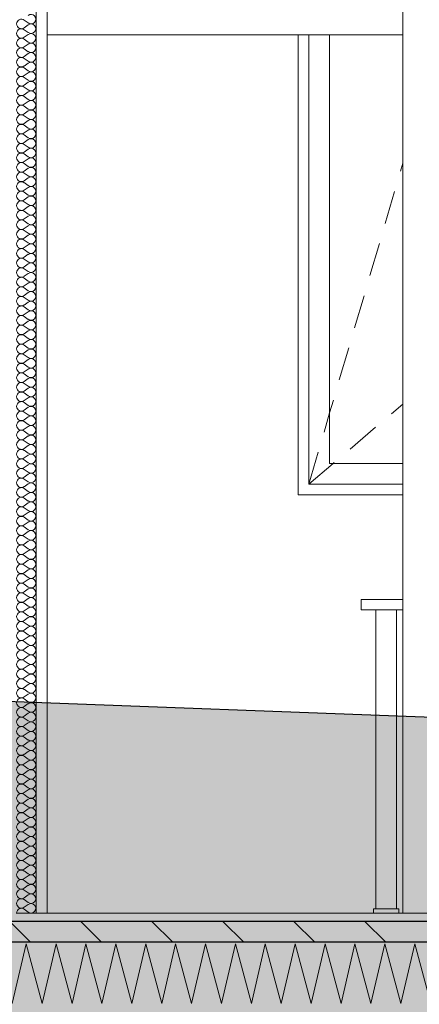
# Model space of a CAD drawing. Header units: millimetres. Extents: x -4481 to 79246, y -53000 to 18468.
# Tile 20 of 79: x 32628 to 33582, y -218 to 2136. Entities that reach past the tile are written whole.
import ezdxf

# ---------------------------------------------------------------- set-up
doc = ezdxf.new("R2010")
doc.units = ezdxf.units.MM
doc.header["$MEASUREMENT"] = 0
for name, color, linetype in [('Nouveau_2D - Cotations pour 100ème', 7, 'Continuous'), ('Nouveau__ DÉBLAIS REMBLAIS', 7, 'Continuous'), ('Nouveau__Murs int non porteurs - Cloisons', 7, 'Continuous'), ('Nouveau__Sols - Dalles', 7, 'Continuous'), ('Nouveau_Equip - Mobiliers', 7, 'Continuous'), ('Nouveau_Fenêtres Archicad', 7, 'Continuous'), ('Nouveau_Portes Archicad', 7, 'Continuous'), ('Terrain - original', 7, 'Continuous')]:
    doc.layers.add(name, color=color, linetype=linetype)
doc.styles.add('STYLE_GENERE_2', font='arial.ttf')
doc.linetypes.add('_TN', pattern='A,0,[2,PROJET COUPE BB1.Shx,S=63.492063,R=0,X=0,Y=0],-8000,0', length=8000)
doc.dimstyles.new('STYLE_GENERE__10', dxfattribs={"dimtxt": 175, "dimasz": 95, "dimexe": 0.18, "dimexo": 30247.210424, "dimgap": 0, "dimtad": 1, "dimlfac": 0.001, "dimzin": 0, "dimdsep": 46, "dimtxsty": 'STYLE_GENERE_2', "dimblk": 'ARROWHEAD_6', "dimblk1": 'ARROWHEAD_6', "dimblk2": 'ARROWHEAD_6', "dimcen": 0.09, "dimclrd": 1, "dimclre": 1, "dimclrt": 1, "dimazin": 0, "dimtfac": 1, "dimtdec": 4, "dimtmove": 0, "dimatfit": 3, "dimfxl": 0, "dimtolj": 1, "dimtzin": 0, "dimarcsym": 0})
doc.dimstyles.new('STYLE_GENERE__3', dxfattribs={"dimtxt": 150, "dimasz": 95, "dimexe": 0.18, "dimexo": 21916.318027, "dimgap": 0, "dimtad": 1, "dimlfac": 0.001, "dimzin": 0, "dimdsep": 46, "dimtxsty": 'STYLE_GENERE_2', "dimblk": 'ARROWHEAD_6', "dimblk1": 'ARROWHEAD_6', "dimblk2": 'ARROWHEAD_6', "dimcen": 0.09, "dimclrd": 7, "dimclre": 7, "dimclrt": 7, "dimazin": 0, "dimtfac": 1, "dimtdec": 4, "dimtmove": 0, "dimatfit": 3, "dimfxl": 0, "dimtolj": 1, "dimtzin": 0, "dimarcsym": 0})
doc.dimstyles.new('STYLE_GENERE__5', dxfattribs={"dimtxt": 150, "dimasz": 95, "dimexe": 0.18, "dimexo": 21959.829925, "dimgap": 0, "dimtad": 1, "dimlfac": 0.001, "dimzin": 0, "dimdsep": 46, "dimtxsty": 'STYLE_GENERE_2', "dimblk": 'ARROWHEAD_6', "dimblk1": 'ARROWHEAD_6', "dimblk2": 'ARROWHEAD_6', "dimcen": 0.09, "dimclrd": 7, "dimclre": 7, "dimclrt": 7, "dimazin": 0, "dimtfac": 1, "dimtdec": 4, "dimtmove": 0, "dimatfit": 3, "dimfxl": 0, "dimtolj": 1, "dimtzin": 0, "dimarcsym": 0})
doc.dimstyles.new('STYLE_GENERE__7', dxfattribs={"dimtxt": 150, "dimasz": 95, "dimexe": 0.18, "dimexo": 28568.917041, "dimgap": 0, "dimtad": 1, "dimlfac": 0.001, "dimzin": 0, "dimdsep": 46, "dimtxsty": 'STYLE_GENERE_2', "dimblk": 'ARROWHEAD_6', "dimblk1": 'ARROWHEAD_6', "dimblk2": 'ARROWHEAD_6', "dimcen": 0.09, "dimclrd": 7, "dimclre": 7, "dimclrt": 7, "dimazin": 0, "dimtfac": 1, "dimtdec": 4, "dimtmove": 0, "dimatfit": 3, "dimfxl": 0, "dimtolj": 1, "dimtzin": 0, "dimarcsym": 0})

# ---------------------------------------------------------------- blocks, each defined once
blk = doc.blocks.new('Élément de coupe_29')
at = {"layer": 'Nouveau_Portes Archicad', "color": 7, "linetype": 'Continuous', "lineweight": 5}
blk.add_line((32693, 2100), (33543, 2100), dxfattribs=at)
blk = doc.blocks.new('*X59')
at = {"layer": 'Nouveau__Sols - Dalles', "color": 250, "linetype": 'Continuous', "lineweight": 5}
for p, q in [((32609.7, -216.4), (32642.9, -73.6)), ((32642.9, -73.6), (32681.1, -216.4)), ((32681.1, -216.4), (32714.3, -73.6)), ((32714.3, -73.6), (32752.5, -216.4)), ((32752.5, -216.4), (32785.7, -73.6)), ((32785.7, -73.6), (32824, -216.4)), ((32824, -216.4), (32857.1, -73.6)), ((32857.1, -73.6), (32895.4, -216.4)), ((32895.4, -216.4), (32928.6, -73.6)), ((32928.6, -73.6), (32966.8, -216.4)), ((32966.8, -216.4), (33000, -73.6)), ((33000, -73.6), (33038.3, -216.4)), ((33038.3, -216.4), (33071.4, -73.6)), ((33071.4, -73.6), (33109.7, -216.4)), ((33109.7, -216.4), (33142.9, -73.6)), ((33142.9, -73.6), (33181.1, -216.4)), ((33181.1, -216.4), (33214.3, -73.6)), ((33214.3, -73.6), (33252.5, -216.4)), ((33252.5, -216.4), (33285.7, -73.6)), ((33285.7, -73.6), (33324, -216.4)), ((33324, -216.4), (33357.1, -73.6)), ((33357.1, -73.6), (33395.4, -216.4)), ((33395.4, -216.4), (33428.6, -73.6)), ((33428.6, -73.6), (33466.8, -216.4)), ((33466.8, -216.4), (33500, -73.6)), ((33500, -73.6), (33538.3, -216.4)), ((33538.3, -216.4), (33571.4, -73.6)), ((33571.4, -73.6), (33609.7, -216.4))]:
    blk.add_line(p, q, dxfattribs=at)
blk = doc.blocks.new('Élément de coupe_51')
at = {"layer": 'Nouveau__Sols - Dalles', "linetype": 'Continuous', "lineweight": 5}
h = blk.add_hatch(dxfattribs=at)
h.set_pattern_fill('__MAÇONNERIE', style=0, pattern_type=2)
h.set_pattern_definition([(135, (0, 0), (84.85281, 84.85281), [])])
h.paths.add_polyline_path([(59978, -20), (24922, -20), (24922, -70), (59978, -70)])
at = {"layer": 'Nouveau__Sols - Dalles', "color": 7, "linetype": 'Continuous', "lineweight": 5}
for p, q in [((32693, 0), (32667, 0)), ((34193, 0), (32693, 0))]:
    blk.add_line(p, q, dxfattribs=at)
at = {"layer": 'Nouveau__Sols - Dalles', "color": 7, "linetype": 'Continuous', "lineweight": 30}
for p, q in [((59978, -20), (24922, -20)), ((59978, -70), (24922, -70))]:
    blk.add_line(p, q, dxfattribs=at)
at = {"layer": 'Nouveau__Sols - Dalles', "lineweight": 0}
blk.add_blockref('*X59', (0, 0), dxfattribs=at)
blk = doc.blocks.new('Élément de coupe_57')
at = {"layer": 'Nouveau_Fenêtres Archicad', "color": 7, "linetype": 'Continuous', "lineweight": 13}
for p, q in [((33293, 1050), (33293, 2100)), ((33318, 1075), (33318, 2100)), ((33368, 2100), (33368, 1075)), ((33537.4, 1773.5), (33543, 1792.6)), ((33500.8, 1648.8), (33523.3, 1725.5)), ((33464.3, 1524), (33486.8, 1600.8)), ((33427.7, 1399.3), (33450.2, 1476)), ((33391.1, 1274.5), (33413.6, 1351.3)), ((33368, 1195.6), (33377.1, 1226.5)), ((33515.8, 1193.7), (33543, 1216.9)), ((33354.6, 1149.8), (33368, 1195.6)), ((33416.9, 1109.4), (33477.8, 1161.3)), ((33318, 1025), (33340.5, 1101.8)), ((33318, 1025), (33318, 1075)), ((33318, 1025), (33376.6, 1075)), ((33368, 1075), (33543, 1075)), ((33376.6, 1075), (33378.9, 1076.9)), ((33293, 1000), (33293, 1050)), ((33543, 1025), (33318, 1025)), ((33543, 1000), (33293, 1000))]:
    blk.add_line(p, q, dxfattribs=at)
blk = doc.blocks.new('Élément de coupe_138')
at = {"layer": 'Nouveau_Equip - Mobiliers', "color": 8, "linetype": 'Continuous', "lineweight": 13}
for p, q in [((33443, 750), (33543, 750)), ((33443, 725), (33443, 750)), ((33443, 725), (33543, 725)), ((33478, 10), (33478, 725)), ((33528, 10), (33528, 725)), ((33473, 10), (33481.8, 10)), ((33473, 0), (33473, 10)), ((33481.8, 10), (33503, 10)), ((33503, 10), (33524.2, 10)), ((33524.2, 10), (33533, 10)), ((33533, 0), (33533, 10))]:
    blk.add_line(p, q, dxfattribs=at)
blk = doc.blocks.new('Élément de coupe_214')
at = {"layer": 'Nouveau_Fenêtres Archicad', "color": 7, "linetype": 'Continuous', "lineweight": 13}
for p, q in [((33543, 2600), (33543, 2100)), ((33543, 2100), (33543, 0))]:
    blk.add_line(p, q, dxfattribs=at)
blk = doc.blocks.new('*X273')
at = {"layer": 'Nouveau__Murs int non porteurs - Cloisons', "color": 250, "linetype": 'Continuous', "lineweight": 5}
for p, q in [((32647.6, 2128), (32638.4, 2134.9)), ((32647.6, 2123.4), (32638.4, 2116.6)), ((32647.6, 2105.1), (32638.4, 2112)), ((32647.6, 2100.6), (32638.4, 2093.7)), ((32647.6, 2082.3), (32638.4, 2089.1)), ((32647.6, 2077.7), (32638.4, 2070.9)), ((32647.6, 2059.4), (32638.4, 2066.3)), ((32647.6, 2054.9), (32638.4, 2048)), ((32647.6, 2036.6), (32638.4, 2043.4)), ((32647.6, 2032), (32638.4, 2025.1)), ((32647.6, 2013.7), (32638.4, 2020.6)), ((32647.6, 2009.1), (32638.4, 2002.3)), ((32647.6, 1990.9), (32638.4, 1997.7)), ((32647.6, 1986.3), (32638.4, 1979.4)), ((32647.6, 1968), (32638.4, 1974.9)), ((32647.6, 1963.4), (32638.4, 1956.6)), ((32647.6, 1945.1), (32638.4, 1952)), ((32647.6, 1940.6), (32638.4, 1933.7)), ((32647.6, 1922.3), (32638.4, 1929.1)), ((32647.6, 1917.7), (32638.4, 1910.9)), ((32647.6, 1899.4), (32638.4, 1906.3)), ((32647.6, 1894.9), (32638.4, 1888)), ((32647.6, 1876.6), (32638.4, 1883.4)), ((32647.6, 1872), (32638.4, 1865.1)), ((32647.6, 1853.7), (32638.4, 1860.6)), ((32647.6, 1849.1), (32638.4, 1842.3)), ((32647.6, 1830.9), (32638.4, 1837.7)), ((32647.6, 1826.3), (32638.4, 1819.4)), ((32647.6, 1808), (32638.4, 1814.9)), ((32647.6, 1803.4), (32638.4, 1796.6)), ((32647.6, 1785.1), (32638.4, 1792)), ((32647.6, 1780.6), (32638.4, 1773.7)), ((32647.6, 1762.3), (32638.4, 1769.1)), ((32647.6, 1757.7), (32638.4, 1750.9)), ((32647.6, 1739.4), (32638.4, 1746.3)), ((32647.6, 1734.9), (32638.4, 1728)), ((32647.6, 1716.6), (32638.4, 1723.4)), ((32647.6, 1712), (32638.4, 1705.1)), ((32647.6, 1693.7), (32638.4, 1700.6)), ((32647.6, 1689.1), (32638.4, 1682.3)), ((32647.6, 1670.9), (32638.4, 1677.7)), ((32647.6, 1666.3), (32638.4, 1659.4)), ((32647.6, 1648), (32638.4, 1654.9)), ((32647.6, 1643.4), (32638.4, 1636.6)), ((32647.6, 1625.1), (32638.4, 1632)), ((32647.6, 1620.6), (32638.4, 1613.7)), ((32647.6, 1602.3), (32638.4, 1609.1)), ((32647.6, 1597.7), (32638.4, 1590.9)), ((32647.6, 1579.4), (32638.4, 1586.3)), ((32647.6, 1574.9), (32638.4, 1568)), ((32647.6, 1556.6), (32638.4, 1563.4)), ((32647.6, 1552), (32638.4, 1545.1)), ((32647.6, 1533.7), (32638.4, 1540.6)), ((32647.6, 1529.1), (32638.4, 1522.3)), ((32647.6, 1510.9), (32638.4, 1517.7)), ((32647.6, 1506.3), (32638.4, 1499.4)), ((32647.6, 1488), (32638.4, 1494.9)), ((32647.6, 1483.4), (32638.4, 1476.6)), ((32647.6, 1465.1), (32638.4, 1472)), ((32647.6, 1460.6), (32638.4, 1453.7)), ((32647.6, 1442.3), (32638.4, 1449.1)), ((32647.6, 1437.7), (32638.4, 1430.9)), ((32647.6, 1419.4), (32638.4, 1426.3)), ((32647.6, 1414.9), (32638.4, 1408)), ((32647.6, 1396.6), (32638.4, 1403.4)), ((32647.6, 1392), (32638.4, 1385.1)), ((32647.6, 1373.7), (32638.4, 1380.6)), ((32647.6, 1369.1), (32638.4, 1362.3)), ((32647.6, 1350.9), (32638.4, 1357.7)), ((32647.6, 1346.3), (32638.4, 1339.4)), ((32647.6, 1328), (32638.4, 1334.9)), ((32647.6, 1323.4), (32638.4, 1316.6)), ((32647.6, 1305.1), (32638.4, 1312)), ((32647.6, 1300.6), (32638.4, 1293.7)), ((32647.6, 1282.3), (32638.4, 1289.1)), ((32647.6, 1277.7), (32638.4, 1270.9)), ((32647.6, 1259.4), (32638.4, 1266.3)), ((32647.6, 1254.9), (32638.4, 1248)), ((32647.6, 1236.6), (32638.4, 1243.4)), ((32647.6, 1232), (32638.4, 1225.1)), ((32647.6, 1213.7), (32638.4, 1220.6)), ((32647.6, 1209.1), (32638.4, 1202.3)), ((32647.6, 1190.9), (32638.4, 1197.7)), ((32647.6, 1186.3), (32638.4, 1179.4)), ((32647.6, 1168), (32638.4, 1174.9)), ((32647.6, 1163.4), (32638.4, 1156.6)), ((32647.6, 1145.1), (32638.4, 1152)), ((32647.6, 1140.6), (32638.4, 1133.7)), ((32647.6, 1122.3), (32638.4, 1129.1)), ((32647.6, 1117.7), (32638.4, 1110.9)), ((32647.6, 1099.4), (32638.4, 1106.3)), ((32647.6, 1094.9), (32638.4, 1088)), ((32647.6, 1076.6), (32638.4, 1083.4)), ((32647.6, 1072), (32638.4, 1065.1)), ((32647.6, 1053.7), (32638.4, 1060.6)), ((32647.6, 1049.1), (32638.4, 1042.3)), ((32647.6, 1030.9), (32638.4, 1037.7)), ((32647.6, 1026.3), (32638.4, 1019.4)), ((32647.6, 1008), (32638.4, 1014.9)), ((32647.6, 1003.4), (32638.4, 996.6)), ((32647.6, 985.1), (32638.4, 992)), ((32647.6, 980.6), (32638.4, 973.7)), ((32647.6, 962.3), (32638.4, 969.1)), ((32647.6, 957.7), (32638.4, 950.9)), ((32647.6, 939.4), (32638.4, 946.3)), ((32647.6, 934.9), (32638.4, 928)), ((32647.6, 916.6), (32638.4, 923.4)), ((32647.6, 912), (32638.4, 905.1)), ((32647.6, 893.7), (32638.4, 900.6)), ((32647.6, 889.1), (32638.4, 882.3)), ((32647.6, 870.9), (32638.4, 877.7)), ((32647.6, 866.3), (32638.4, 859.4)), ((32647.6, 848), (32638.4, 854.9)), ((32647.6, 843.4), (32638.4, 836.6)), ((32647.6, 825.1), (32638.4, 832)), ((32647.6, 820.6), (32638.4, 813.7)), ((32647.6, 802.3), (32638.4, 809.1)), ((32647.6, 797.7), (32638.4, 790.9)), ((32647.6, 779.4), (32638.4, 786.3)), ((32647.6, 774.9), (32638.4, 768)), ((32647.6, 756.6), (32638.4, 763.4)), ((32647.6, 752), (32638.4, 745.1)), ((32647.6, 733.7), (32638.4, 740.6)), ((32647.6, 729.1), (32638.4, 722.3)), ((32647.6, 710.9), (32638.4, 717.7)), ((32647.6, 706.3), (32638.4, 699.4)), ((32647.6, 688), (32638.4, 694.9)), ((32647.6, 683.4), (32638.4, 676.6)), ((32647.6, 665.1), (32638.4, 672)), ((32647.6, 660.6), (32638.4, 653.7)), ((32647.6, 642.3), (32638.4, 649.1)), ((32647.6, 637.7), (32638.4, 630.9)), ((32647.6, 619.4), (32638.4, 626.3)), ((32647.6, 614.9), (32638.4, 608)), ((32647.6, 596.6), (32638.4, 603.4)), ((32647.6, 592), (32638.4, 585.1)), ((32647.6, 573.7), (32638.4, 580.6)), ((32647.6, 569.1), (32638.4, 562.3)), ((32647.6, 550.9), (32638.4, 557.7)), ((32647.6, 546.3), (32638.4, 539.4)), ((32647.6, 528), (32638.4, 534.9)), ((32647.6, 523.4), (32638.4, 516.6)), ((32647.6, 505.1), (32638.4, 512)), ((32647.6, 500.6), (32638.4, 493.7)), ((32647.6, 482.3), (32638.4, 489.1)), ((32647.6, 477.7), (32638.4, 470.9)), ((32647.6, 459.4), (32638.4, 466.3)), ((32647.6, 454.9), (32638.4, 448)), ((32647.6, 436.6), (32638.4, 443.4)), ((32647.6, 432), (32638.4, 425.1)), ((32647.6, 413.7), (32638.4, 420.6)), ((32647.6, 409.1), (32638.4, 402.3)), ((32647.6, 390.9), (32638.4, 397.7)), ((32647.6, 386.3), (32638.4, 379.4)), ((32647.6, 368), (32638.4, 374.9)), ((32647.6, 363.4), (32638.4, 356.6)), ((32647.6, 345.1), (32638.4, 352)), ((32647.6, 340.6), (32638.4, 333.7)), ((32647.6, 322.3), (32638.4, 329.1)), ((32647.6, 317.7), (32638.4, 310.9)), ((32647.6, 299.4), (32638.4, 306.3)), ((32647.6, 294.9), (32638.4, 288)), ((32647.6, 276.6), (32638.4, 283.4)), ((32647.6, 272), (32638.4, 265.1)), ((32647.6, 253.7), (32638.4, 260.6)), ((32647.6, 249.1), (32638.4, 242.3)), ((32647.6, 230.9), (32638.4, 237.7)), ((32647.6, 226.3), (32638.4, 219.4)), ((32647.6, 208), (32638.4, 214.9)), ((32647.6, 203.4), (32638.4, 196.6)), ((32647.6, 185.1), (32638.4, 192)), ((32647.6, 180.6), (32638.4, 173.7)), ((32647.6, 162.3), (32638.4, 169.1)), ((32647.6, 157.7), (32638.4, 150.9)), ((32647.6, 139.4), (32638.4, 146.3)), ((32647.6, 134.9), (32638.4, 128)), ((32647.6, 116.6), (32638.4, 123.4)), ((32647.6, 112), (32638.4, 105.1)), ((32647.6, 93.7), (32638.4, 100.6)), ((32647.6, 89.1), (32638.4, 82.3)), ((32647.6, 70.9), (32638.4, 77.7)), ((32647.6, 66.3), (32638.4, 59.4)), ((32647.6, 48), (32638.4, 54.9)), ((32647.6, 43.4), (32638.4, 36.6)), ((32647.6, 25.1), (32638.4, 32)), ((32647.6, 20.6), (32638.4, 13.7)), ((32647.6, 2.3), (32638.4, 9.1))]:
    blk.add_line(p, q, dxfattribs=at)
for centre, start, end in [((32654.4, 2137.1), 233.1301, 126.8699), ((32631.6, 2125.7), 53.1301, 180), ((32631.6, 2125.7), 180, 306.8699), ((32654.4, 2114.3), 233.1301, 126.8699), ((32631.6, 2102.9), 53.1301, 180), ((32631.6, 2102.9), 180, 306.8699), ((32654.4, 2091.4), 233.1301, 126.8699), ((32631.6, 2080), 53.1301, 180), ((32631.6, 2080), 180, 306.8699), ((32654.4, 2068.6), 233.1301, 126.8699), ((32631.6, 2057.1), 53.1301, 180), ((32631.6, 2057.1), 180, 306.8699), ((32654.4, 2045.7), 233.1301, 126.8699), ((32631.6, 2034.3), 53.1301, 180), ((32631.6, 2034.3), 180, 306.8699), ((32654.4, 2022.9), 233.1301, 126.8699), ((32631.6, 2011.4), 53.1301, 180), ((32631.6, 2011.4), 180, 306.8699), ((32654.4, 2000), 233.1301, 126.8699), ((32631.6, 1988.6), 53.1301, 180), ((32631.6, 1988.6), 180, 306.8699), ((32654.4, 1977.1), 233.1301, 126.8699), ((32631.6, 1965.7), 53.1301, 180), ((32631.6, 1965.7), 180, 306.8699), ((32631.6, 1942.9), 53.1301, 180), ((32654.4, 1954.3), 233.1301, 126.8699), ((32631.6, 1942.9), 180, 306.8699), ((32631.6, 1920), 53.1301, 180), ((32654.4, 1931.4), 233.1301, 126.8699), ((32631.6, 1920), 180, 306.8699), ((32631.6, 1897.1), 53.1301, 180), ((32654.4, 1908.6), 233.1301, 126.8699), ((32631.6, 1897.1), 180, 306.8699), ((32631.6, 1874.3), 53.1301, 180), ((32654.4, 1885.7), 233.1301, 126.8699), ((32631.6, 1874.3), 180, 306.8699), ((32631.6, 1851.4), 53.1301, 180), ((32654.4, 1862.9), 233.1301, 126.8699), ((32631.6, 1851.4), 180, 306.8699), ((32631.6, 1828.6), 53.1301, 180), ((32654.4, 1840), 233.1301, 126.8699), ((32631.6, 1828.6), 180, 306.8699), ((32631.6, 1805.7), 53.1301, 180), ((32654.4, 1817.1), 233.1301, 126.8699), ((32631.6, 1805.7), 180, 306.8699), ((32631.6, 1782.9), 53.1301, 180), ((32654.4, 1794.3), 233.1301, 126.8699), ((32631.6, 1782.9), 180, 306.8699), ((32631.6, 1760), 53.1301, 180), ((32654.4, 1771.4), 233.1301, 126.8699), ((32631.6, 1760), 180, 306.8699), ((32631.6, 1737.1), 53.1301, 180), ((32654.4, 1748.6), 233.1301, 126.8699), ((32631.6, 1737.1), 180, 306.8699), ((32631.6, 1714.3), 53.1301, 180), ((32654.4, 1725.7), 233.1301, 126.8699), ((32631.6, 1714.3), 180, 306.8699), ((32631.6, 1691.4), 53.1301, 180), ((32654.4, 1702.9), 233.1301, 126.8699), ((32631.6, 1691.4), 180, 306.8699), ((32631.6, 1668.6), 53.1301, 180), ((32654.4, 1680), 233.1301, 126.8699), ((32631.6, 1668.6), 180, 306.8699), ((32631.6, 1645.7), 53.1301, 180), ((32654.4, 1657.1), 233.1301, 126.8699), ((32631.6, 1645.7), 180, 306.8699), ((32631.6, 1622.9), 53.1301, 180), ((32654.4, 1634.3), 233.1301, 126.8699), ((32631.6, 1622.9), 180, 306.8699), ((32631.6, 1600), 53.1301, 180), ((32654.4, 1611.4), 233.1301, 126.8699), ((32631.6, 1600), 180, 306.8699), ((32631.6, 1577.1), 53.1301, 180), ((32654.4, 1588.6), 233.1301, 126.8699), ((32631.6, 1577.1), 180, 306.8699), ((32631.6, 1554.3), 53.1301, 180), ((32631.6, 1554.3), 180, 306.8699), ((32654.4, 1565.7), 233.1301, 126.8699), ((32654.4, 1542.9), 233.1301, 126.8699), ((32631.6, 1531.4), 53.1301, 180), ((32631.6, 1531.4), 180, 306.8699), ((32654.4, 1520), 233.1301, 126.8699), ((32631.6, 1508.6), 53.1301, 180), ((32631.6, 1508.6), 180, 306.8699), ((32654.4, 1497.1), 233.1301, 126.8699), ((32631.6, 1485.7), 53.1301, 180), ((32631.6, 1485.7), 180, 306.8699), ((32654.4, 1474.3), 233.1301, 126.8699), ((32631.6, 1462.9), 53.1301, 180), ((32631.6, 1462.9), 180, 306.8699), ((32654.4, 1451.4), 233.1301, 126.8699), ((32631.6, 1440), 53.1301, 180), ((32631.6, 1440), 180, 306.8699), ((32654.4, 1428.6), 233.1301, 126.8699), ((32631.6, 1417.1), 53.1301, 180), ((32631.6, 1417.1), 180, 306.8699), ((32654.4, 1405.7), 233.1301, 126.8699), ((32631.6, 1394.3), 53.1301, 180), ((32631.6, 1394.3), 180, 306.8699), ((32654.4, 1382.9), 233.1301, 126.8699), ((32631.6, 1371.4), 53.1301, 180), ((32631.6, 1371.4), 180, 306.8699), ((32654.4, 1360), 233.1301, 126.8699), ((32631.6, 1348.6), 53.1301, 180), ((32631.6, 1348.6), 180, 306.8699), ((32654.4, 1337.1), 233.1301, 126.8699), ((32631.6, 1325.7), 53.1301, 180), ((32631.6, 1325.7), 180, 306.8699), ((32654.4, 1314.3), 233.1301, 126.8699), ((32631.6, 1302.9), 53.1301, 180), ((32631.6, 1302.9), 180, 306.8699), ((32654.4, 1291.4), 233.1301, 126.8699), ((32631.6, 1280), 53.1301, 180), ((32631.6, 1280), 180, 306.8699), ((32654.4, 1268.6), 233.1301, 126.8699), ((32631.6, 1257.1), 53.1301, 180), ((32631.6, 1257.1), 180, 306.8699), ((32654.4, 1245.7), 233.1301, 126.8699), ((32631.6, 1234.3), 53.1301, 180), ((32631.6, 1234.3), 180, 306.8699), ((32654.4, 1222.9), 233.1301, 126.8699), ((32631.6, 1211.4), 53.1301, 180), ((32631.6, 1211.4), 180, 306.8699), ((32654.4, 1200), 233.1301, 126.8699), ((32631.6, 1188.6), 53.1301, 180), ((32631.6, 1188.6), 180, 306.8699), ((32631.6, 1165.7), 53.1301, 180), ((32654.4, 1177.1), 233.1301, 126.8699), ((32631.6, 1165.7), 180, 306.8699), ((32631.6, 1142.9), 53.1301, 180), ((32654.4, 1154.3), 233.1301, 126.8699), ((32631.6, 1142.9), 180, 306.8699), ((32631.6, 1120), 53.1301, 180), ((32654.4, 1131.4), 233.1301, 126.8699), ((32631.6, 1120), 180, 306.8699), ((32631.6, 1097.1), 53.1301, 180), ((32654.4, 1108.6), 233.1301, 126.8699), ((32631.6, 1097.1), 180, 306.8699), ((32631.6, 1074.3), 53.1301, 180), ((32654.4, 1085.7), 233.1301, 126.8699), ((32631.6, 1074.3), 180, 306.8699), ((32631.6, 1051.4), 53.1301, 180), ((32654.4, 1062.9), 233.1301, 126.8699), ((32631.6, 1051.4), 180, 306.8699), ((32631.6, 1028.6), 53.1301, 180), ((32654.4, 1040), 233.1301, 126.8699), ((32631.6, 1028.6), 180, 306.8699), ((32631.6, 1005.7), 53.1301, 180), ((32654.4, 1017.1), 233.1301, 126.8699), ((32631.6, 1005.7), 180, 306.8699), ((32631.6, 982.9), 53.1301, 180), ((32654.4, 994.3), 233.1301, 126.8699), ((32631.6, 982.9), 180, 306.8699), ((32631.6, 960), 53.1301, 180), ((32654.4, 971.4), 233.1301, 126.8699), ((32631.6, 960), 180, 306.8699), ((32631.6, 937.1), 53.1301, 180), ((32654.4, 948.6), 233.1301, 126.8699), ((32631.6, 937.1), 180, 306.8699), ((32631.6, 914.3), 53.1301, 180), ((32654.4, 925.7), 233.1301, 126.8699), ((32631.6, 914.3), 180, 306.8699), ((32631.6, 891.4), 53.1301, 180), ((32654.4, 902.9), 233.1301, 126.8699), ((32631.6, 891.4), 180, 306.8699), ((32631.6, 868.6), 53.1301, 180), ((32654.4, 880), 233.1301, 126.8699), ((32631.6, 868.6), 180, 306.8699), ((32631.6, 845.7), 53.1301, 180), ((32654.4, 857.1), 233.1301, 126.8699), ((32631.6, 845.7), 180, 306.8699), ((32631.6, 822.9), 53.1301, 180), ((32654.4, 834.3), 233.1301, 126.8699), ((32631.6, 822.9), 180, 306.8699), ((32631.6, 800), 53.1301, 180), ((32654.4, 811.4), 233.1301, 126.8699), ((32631.6, 800), 180, 306.8699), ((32631.6, 777.1), 53.1301, 180), ((32631.6, 777.1), 180, 306.8699), ((32654.4, 788.6), 233.1301, 126.8699), ((32654.4, 765.7), 233.1301, 126.8699), ((32631.6, 754.3), 53.1301, 180), ((32631.6, 754.3), 180, 306.8699), ((32654.4, 742.9), 233.1301, 126.8699), ((32631.6, 731.4), 53.1301, 180), ((32631.6, 731.4), 180, 306.8699), ((32654.4, 720), 233.1301, 126.8699), ((32631.6, 708.6), 53.1301, 180), ((32631.6, 708.6), 180, 306.8699), ((32654.4, 697.1), 233.1301, 126.8699), ((32631.6, 685.7), 53.1301, 180), ((32631.6, 685.7), 180, 306.8699), ((32654.4, 674.3), 233.1301, 126.8699), ((32631.6, 662.9), 53.1301, 180), ((32631.6, 662.9), 180, 306.8699), ((32654.4, 651.4), 233.1301, 126.8699), ((32631.6, 640), 53.1301, 180), ((32631.6, 640), 180, 306.8699), ((32654.4, 628.6), 233.1301, 126.8699), ((32631.6, 617.1), 53.1301, 180), ((32631.6, 617.1), 180, 306.8699), ((32654.4, 605.7), 233.1301, 126.8699), ((32631.6, 594.3), 53.1301, 180), ((32631.6, 594.3), 180, 306.8699), ((32654.4, 582.9), 233.1301, 126.8699), ((32631.6, 571.4), 53.1301, 180), ((32631.6, 571.4), 180, 306.8699), ((32654.4, 560), 233.1301, 126.8699), ((32631.6, 548.6), 53.1301, 180), ((32631.6, 548.6), 180, 306.8699), ((32654.4, 537.1), 233.1301, 126.8699), ((32631.6, 525.7), 53.1301, 180), ((32631.6, 525.7), 180, 306.8699), ((32654.4, 514.3), 233.1301, 126.8699), ((32631.6, 502.9), 53.1301, 180), ((32631.6, 502.9), 180, 306.8699), ((32654.4, 491.4), 233.1301, 126.8699), ((32631.6, 480), 53.1301, 180), ((32631.6, 480), 180, 306.8699), ((32654.4, 468.6), 233.1301, 126.8699), ((32631.6, 457.1), 53.1301, 180), ((32631.6, 457.1), 180, 306.8699), ((32654.4, 445.7), 233.1301, 126.8699), ((32631.6, 434.3), 53.1301, 180), ((32631.6, 434.3), 180, 306.8699), ((32654.4, 422.9), 233.1301, 126.8699), ((32631.6, 411.4), 53.1301, 180), ((32631.6, 411.4), 180, 306.8699), ((32654.4, 400), 233.1301, 126.8699), ((32631.6, 388.6), 53.1301, 180), ((32631.6, 388.6), 180, 306.8699), ((32631.6, 365.7), 53.1301, 180), ((32654.4, 377.1), 233.1301, 126.8699), ((32631.6, 365.7), 180, 306.8699), ((32631.6, 342.9), 53.1301, 180), ((32654.4, 354.3), 233.1301, 126.8699), ((32631.6, 342.9), 180, 306.8699), ((32631.6, 320), 53.1301, 180), ((32654.4, 331.4), 233.1301, 126.8699), ((32631.6, 320), 180, 306.8699), ((32631.6, 297.1), 53.1301, 180), ((32654.4, 308.6), 233.1301, 126.8699), ((32631.6, 297.1), 180, 306.8699), ((32631.6, 274.3), 53.1301, 180), ((32654.4, 285.7), 233.1301, 126.8699), ((32631.6, 274.3), 180, 306.8699), ((32631.6, 251.4), 53.1301, 180), ((32654.4, 262.9), 233.1301, 126.8699), ((32631.6, 251.4), 180, 306.8699), ((32631.6, 228.6), 53.1301, 180), ((32654.4, 240), 233.1301, 126.8699), ((32631.6, 228.6), 180, 306.8699), ((32631.6, 205.7), 53.1301, 180), ((32654.4, 217.1), 233.1301, 126.8699), ((32631.6, 205.7), 180, 306.8699), ((32631.6, 182.9), 53.1301, 180), ((32654.4, 194.3), 233.1301, 126.8699), ((32631.6, 182.9), 180, 306.8699), ((32631.6, 160), 53.1301, 180), ((32654.4, 171.4), 233.1301, 126.8699), ((32631.6, 160), 180, 306.8699), ((32631.6, 137.1), 53.1301, 180), ((32654.4, 148.6), 233.1301, 126.8699), ((32631.6, 137.1), 180, 306.8699), ((32631.6, 114.3), 53.1301, 180), ((32654.4, 125.7), 233.1301, 126.8699), ((32631.6, 114.3), 180, 306.8699), ((32631.6, 91.4), 53.1301, 180), ((32654.4, 102.9), 233.1301, 126.8699), ((32631.6, 91.4), 180, 306.8699), ((32631.6, 68.6), 53.1301, 180), ((32654.4, 80), 233.1301, 126.8699), ((32631.6, 68.6), 180, 306.8699), ((32631.6, 45.7), 53.1301, 180), ((32654.4, 57.1), 233.1301, 126.8699), ((32631.6, 45.7), 180, 306.8699), ((32631.6, 22.9), 53.1301, 180), ((32654.4, 34.3), 233.1301, 126.8699), ((32631.6, 22.9), 180, 306.8699), ((32631.6, 0), 53.1301, 180), ((32654.4, 11.4), 233.1301, 126.8699)]:
    blk.add_arc(centre, 11.4, start, end, dxfattribs=at)
blk = doc.blocks.new('Élément de coupe_253')
at = {"layer": 'Nouveau__Murs int non porteurs - Cloisons', "color": 7, "linetype": 'Continuous', "lineweight": 13}
for p, q in [((32667, 3340), (32667, 0)), ((32667, 0), (32619, 0))]:
    blk.add_line(p, q, dxfattribs=at)
at = {"layer": 'Nouveau__Murs int non porteurs - Cloisons', "color": 7, "linetype": 'Continuous', "lineweight": 5}
blk.add_line((32693, 2600), (32693, 0), dxfattribs=at)
at = {"layer": 'Nouveau__Murs int non porteurs - Cloisons', "lineweight": 0}
blk.add_blockref('*X273', (0, 0), dxfattribs=at)
blk = doc.blocks.new('*D431')
at = {"layer": 'Nouveau_2D - Cotations pour 100ème', "color": 7, "linetype": 'Continuous', "lineweight": 13}
for p, q in [((47039, 3390), (47139, 3290)), ((47182.8, 3340), (46995.3, 3340)), ((47089, 0), (47089, 3340)), ((47039, 50), (47139, -50)), ((47182.8, 0), (46995.3, 0)), ((47089, -75), (47089, 0))]:
    blk.add_line(p, q, dxfattribs=at)
at = {"layer": 'Nouveau_2D - Cotations pour 100ème', "color": 7, "lineweight": 13, "char_height": 150, "attachment_point": 7, "rotation": 90, "style": 'STYLE_GENERE_2'}
for s, insert in [('{\\A1;\\fArial|b1|i0|c0|p0;22}', (47015.3, 3318.4)), ('{\\A1;\\fArial|b1|i0|c0|p0;3,34}', (47059, 1469.8))]:
    blk.add_mtext(s, dxfattribs=dict(at, insert=insert))
blk = doc.blocks.new('ARROWHEAD_6')
at = {"color": 0, "linetype": 'Continuous', "lineweight": 0}
for p, q in [((-0.5, -0.5), (0.5, 0.5)), ((0, 0), (-1, 0))]:
    blk.add_line(p, q, dxfattribs=at)
blk = doc.blocks.new('*D434')
at = {"layer": 'Nouveau_2D - Cotations pour 100ème', "color": 7, "linetype": 'Continuous', "lineweight": 13}
for p, q in [((55874.7, 3025), (55774.7, 3125)), ((55918.5, 3075), (55731, 3075)), ((55824.7, 0), (55824.7, 3075)), ((55774.7, 50), (55874.7, -50)), ((55918.5, 0), (47059.8, 0)), ((55824.7, -75), (55824.7, 0))]:
    blk.add_line(p, q, dxfattribs=at)
at = {"layer": 'Nouveau_2D - Cotations pour 100ème', "color": 7, "lineweight": 13, "insert": (55794.7, 1337.3), "char_height": 150, "attachment_point": 7, "rotation": 90, "style": 'STYLE_GENERE_2'}
blk.add_mtext('{\\A1;\\fArial|b1|i0|c0|p0;3,08}', dxfattribs=at)
blk = doc.blocks.new('*D438')
at = {"layer": 'Nouveau_2D - Cotations pour 100ème', "color": 7, "linetype": 'Continuous', "lineweight": 13}
for p, q in [((53685.8, 3390), (53785.8, 3290)), ((53829.5, 3340), (53642, 3340)), ((53735.8, 0), (53735.8, 3340)), ((53685.8, 50), (53785.8, -50)), ((53829.5, 0), (53642, 0)), ((53735.8, -75), (53735.8, 0))]:
    blk.add_line(p, q, dxfattribs=at)
at = {"layer": 'Nouveau_2D - Cotations pour 100ème', "color": 7, "lineweight": 13, "char_height": 150, "attachment_point": 7, "rotation": 90, "style": 'STYLE_GENERE_2'}
for s, insert in [('{\\A1;\\fArial|b1|i0|c0|p0;22}', (53662, 3318.4)), ('{\\A1;\\fArial|b1|i0|c0|p0;3,34}', (53705.8, 1469.8))]:
    blk.add_mtext(s, dxfattribs=dict(at, insert=insert))
blk = doc.blocks.new('*D441')
at = {"layer": 'Nouveau_2D - Cotations pour 100ème', "color": 7, "linetype": 'Continuous', "lineweight": 13}
for p, q in [((40454.1, 2650), (40554.1, 2550)), ((40597.8, 2600), (40410.3, 2600)), ((40504.1, 0), (40504.1, 2600)), ((40454.1, 50), (40554.1, -50)), ((40597.8, 0), (40410.3, 0)), ((40504.1, -75), (40504.1, 0))]:
    blk.add_line(p, q, dxfattribs=at)
at = {"layer": 'Nouveau_2D - Cotations pour 100ème', "color": 7, "lineweight": 13, "char_height": 150, "attachment_point": 7, "rotation": 90, "style": 'STYLE_GENERE_2'}
for s, insert in [('{\\A1;\\fArial|b1|i0|c0|p0;6}', (40474.1, 2435.6)), ('{\\A1;\\fArial|b1|i0|c0|p0;2,60}', (40474.1, 1042.6))]:
    blk.add_mtext(s, dxfattribs=dict(at, insert=insert))
blk = doc.blocks.new('*D448')
at = {"layer": 'Nouveau_2D - Cotations pour 100ème', "color": 1, "linetype": 'Continuous', "lineweight": 15}
for p, q in [((24272.3, 8270), (24272.3, 8345)), ((24322.3, 8220), (24222.3, 8320)), ((24366, 8270), (24178.5, 8270)), ((24272.3, 826), (24272.3, 8270)), ((24222.3, 876), (24322.3, 776)), ((24366, 826), (24178.5, 826)), ((24272.3, 751), (24272.3, 826))]:
    blk.add_line(p, q, dxfattribs=at)
at = {"layer": 'Nouveau_2D - Cotations pour 100ème', "color": 1, "lineweight": 15, "insert": (24237.3, 4314.4), "char_height": 175, "attachment_point": 7, "rotation": 90, "style": 'STYLE_GENERE_2'}
blk.add_mtext('{\\A1;\\fArial|b1|i0|c0|p0;7,44}', dxfattribs=at)

msp = doc.modelspace()

# ---------------------------------------------------------------- hatches: boundary and pattern name
at = {"layer": 'Nouveau__ DÉBLAIS REMBLAIS', "linetype": 'Continuous', "lineweight": 0}
msp.add_hatch(color=215, dxfattribs=at).paths.add_polyline_path([(13883.426, 1233.746), (14914.566, 1193.916), (16162.295, 1145.927), (17677.009, 1087.833), (19871.646, 1000), (19939.12, 1000), (19969.871, 1000), (24267.032, 825.971), (24639.764, 813.177), (25083.227, 797.615), (26477.699, 742.206), (27107.004, 719.744), (27960.269, 686.658), (31420.815, 549.695), (32476.437, 510.45), (33693.812, 464.29), (35217.137, 404.109), (38344.677, 286.494), (39866.294, 227.071), (41470.828, 163.92), (43099.18, 99.517), (43738.333, 74.572), (45518.006, 0), (45608.072, 0), (53487.089, -226.375), (53954.302, -238.859), (54993.572, -262.272), (56168.433, -286.366), (56785.059, -302.988), (58048.766, -327.45), (60180.673, -365.995), (60668, -379.596), (60687.092, -1000), (24232, -1000), (24232, 0), (20323.878, 0), (20112.313, 0), (19041.291, 140.765), (18340.714, 206.127), (16135.14, 439.882), (14700.945, 596.561), (13021.748, 784.003), (9212, 1208.656), (9212, 1388.347), (9711.479, 1371.817)])

# ---------------------------------------------------------------- linework, layer by layer
at = {"layer": 'Terrain - original', "color": 1, "linetype": '_TN', "lineweight": 25}
msp.add_line((33693.812, 464.29), (32476.437, 510.45), dxfattribs=at)

# ---------------------------------------------------------------- block references
at = {"layer": 'Nouveau__Murs int non porteurs - Cloisons', "lineweight": 0}
msp.add_blockref('Élément de coupe_253', (0, 0), dxfattribs=at)
at = {"layer": 'Nouveau__Sols - Dalles', "lineweight": 0}
msp.add_blockref('Élément de coupe_51', (0, 0), dxfattribs=at)
at = {"layer": 'Nouveau_Equip - Mobiliers', "lineweight": 0}
msp.add_blockref('Élément de coupe_138', (0, 0), dxfattribs=at)
at = {"layer": 'Nouveau_Fenêtres Archicad', "lineweight": 0}
for name in ['Élément de coupe_214', 'Élément de coupe_57']:
    msp.add_blockref(name, (0, 0), dxfattribs=at)
at = {"layer": 'Nouveau_Portes Archicad', "lineweight": 0}
msp.add_blockref('Élément de coupe_29', (0, 0), dxfattribs=at)

# ---------------------------------------------------------------- dimensions: what is measured, and where the dimension line sits
at = {"layer": 'Nouveau_2D - Cotations pour 100ème', "color": 1, "linetype": 'Continuous', "lineweight": 15}
dim = msp.add_linear_dim(base=(24272.278, 8270), p1=(24267.032, 825.971), p2=(54596, 8270), angle=90, dimstyle='STYLE_GENERE__10', dxfattribs=at)
dim.commit()
dim.dimension.update_dxf_attribs({"geometry": '*D448', "text_midpoint": (24149.778, 4540.982), "dimtype": 160, "text_rotation": 90})
at = {"layer": 'Nouveau_2D - Cotations pour 100ème', "color": 7, "linetype": 'Continuous', "lineweight": 13}
for base, p1, p2, dimstyle, picture, middle in [((47089.048, 3340), (25100, 0), (25100, 3340), 'STYLE_GENERE__3', '*D431', (46984.048, 1663.997)), ((53735.764, 3340), (25100, 0), (25100, 3340), 'STYLE_GENERE__7', '*D438', (53630.764, 1663.997)), ((55824.711681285, 3075), (25099.999992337, 0), (58394.500612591, 3075), 'STYLE_GENERE__5', '*D434', (55719.711680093, 1531.497007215)), ((40504.092, 2600), (25100, 0), (40064.508, 2600), 'STYLE_GENERE__5', '*D441', (40399.092, 1236.793))]:
    dim = msp.add_linear_dim(base=base, p1=p1, p2=p2, angle=90, dimstyle=dimstyle, dxfattribs=at)
    dim.commit()
    dim.dimension.update_dxf_attribs({"geometry": picture, "text_midpoint": middle, "dimtype": 160, "text_rotation": 90})

doc.saveas('drawing.dxf')
